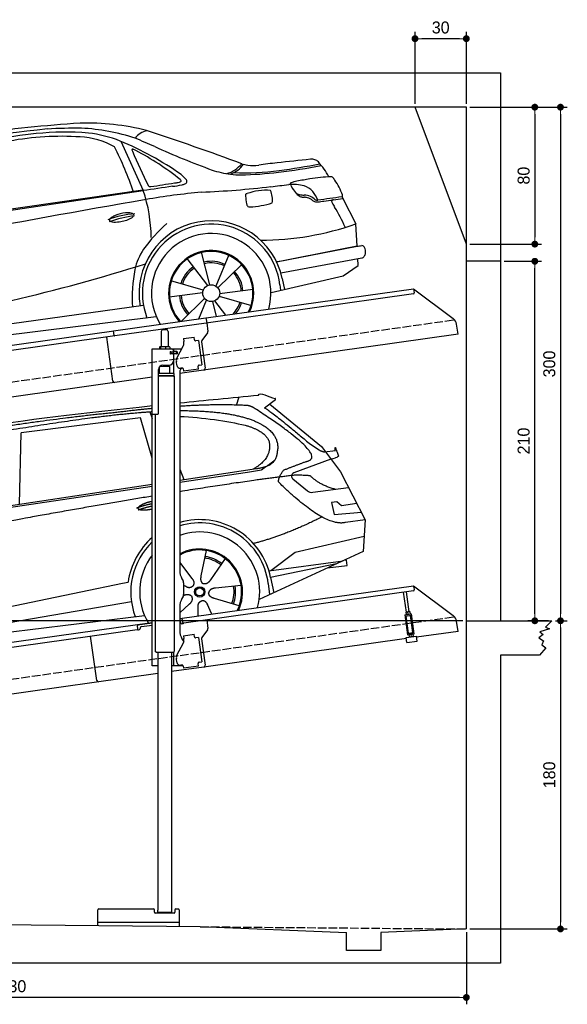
# Model space of a CAD drawing. Extents: x 13 to 6414, y 0 to 5751.
# Tile 3 of 3: x 3214 to 6414, y 0 to 5751. Entities that reach past the tile are written whole.
import ezdxf

# ---------------------------------------------------------------- set-up
doc = ezdxf.new("R2010")
doc.units = 0
doc.header["$LTSCALE"] = 10
doc.header["$MEASUREMENT"] = 0
doc.linetypes.add('GEN3', pattern=[6.25, 5, -1.25])
doc.layers.get('0').update_dxf_attribs({"linetype": 'CONTINUOUS'})
doc.layers.get('DEFPOINTS').update_dxf_attribs({"linetype": 'CONTINUOUS'})
for name, color, linetype in [('3', 6, 'GEN3'), ('CAR', 1, 'CONTINUOUS'), ('SICHTBARE_KANTEN_DIN_', 7, 'CONTINUOUS')]:
    doc.layers.add(name, color=color, linetype=linetype)
doc.layers.add('AM_0', color=7, linetype='CONTINUOUS', lineweight=30)
doc.layers.add('AM_5', color=3, linetype='CONTINUOUS', lineweight=15)
doc.dimstyles.new('KLAUS_DXF', dxfattribs={"dimscale": 20, "dimtxt": 3.5, "dimasz": 2, "dimexe": 2, "dimexo": 1, "dimgap": 1.5, "dimtad": 1, "dimlfac": 0.1, "dimdsep": 46, "dimtxsty": 'STANDARD', "dimblk": 'DOT', "dimcen": 2, "dimclrd": 256, "dimclre": 256, "dimclrt": 2, "dimadec": 0, "dimazin": 0, "dimtfac": 1, "dimtmove": 2, "dimatfit": 3, "dimfxl": 1, "dimtolj": 1, "dimarcsym": 0})

# ---------------------------------------------------------------- blocks, each defined once
blk = doc.blocks.new('_DOT')
at = {"color": 0, "linetype": 'ByBlock'}
blk.add_line((-0.5, 0), (-1, 0), dxfattribs=at)
at = {"color": 0, "linetype": 'ByBlock', "const_width": 0.5}
blk.add_lwpolyline([(-0.25, 0, 1), (0.25, 0, 1)], format="xyb", close=True, dxfattribs=at)
blk = doc.blocks.new('*D6')
at = {"layer": 'AM_5', "lineweight": -2, "transparency": 16777216}
for p, q in [((5524.1, 5260), (5524.1, 5680)), ((5784.1, 5640), (5564.1, 5640)), ((5824.1, 5260), (5824.1, 5680))]:
    blk.add_line(p, q, dxfattribs=at)
at = {"layer": 'DEFPOINTS', "color": 0, "transparency": 16777216}
for p in [(5524.1, 5640), (5524.1, 5240), (5824.1, 5240)]:
    blk.add_point(p, dxfattribs=at)
at = {"layer": 'AM_5', "lineweight": -2, "transparency": 16777216, "xscale": 40, "yscale": 40, "zscale": 40, "rotation": 180}
blk.add_blockref('_DOT', (5524.1, 5640), dxfattribs=at)
at = {"layer": 'AM_5', "lineweight": -2, "transparency": 16777216, "xscale": 40, "yscale": 40, "zscale": 40}
blk.add_blockref('_DOT', (5824.1, 5640), dxfattribs=at)
at = {"layer": 'AM_5', "color": 2, "transparency": 16777216, "insert": (5674.1, 5705), "char_height": 70, "attachment_point": 5}
blk.add_mtext('\\A1;30', dxfattribs=at)
blk = doc.blocks.new('*D8')
at = {"layer": 'AM_5', "lineweight": -2, "transparency": 16777216}
for p, q in [((5844.1, 5240), (6264.1, 5240)), ((6224.1, 5200), (6224.1, 4480)), ((5844.1, 4440), (6264.1, 4440))]:
    blk.add_line(p, q, dxfattribs=at)
at = {"layer": 'DEFPOINTS', "color": 0, "transparency": 16777216}
for p in [(5824.1, 5240), (5824.1, 4440), (6224.1, 4440)]:
    blk.add_point(p, dxfattribs=at)
at = {"layer": 'AM_5', "lineweight": -2, "transparency": 16777216, "xscale": 40, "yscale": 40, "zscale": 40}
for p, rotation in [((6224.1, 5240), 90), ((6224.1, 4440), 270)]:
    blk.add_blockref('_DOT', p, dxfattribs=dict(at, rotation=rotation))
at = {"layer": 'AM_5', "color": 2, "transparency": 16777216, "insert": (6159.1, 4840), "char_height": 70, "attachment_point": 5, "rotation": 90}
blk.add_mtext('\\A1;80', dxfattribs=at)
blk = doc.blocks.new('*D9')
at = {"layer": 'AM_5', "lineweight": -2, "transparency": 16777216}
for p, q in [((5804.1, 2240), (84.1, 2240)), ((124.1, 530), (124.1, 2200)), ((504.1, 490), (84.1, 490))]:
    blk.add_line(p, q, dxfattribs=at)
at = {"layer": 'DEFPOINTS', "color": 0, "transparency": 16777216}
for p in [(124.1, 2240), (5824.1, 2240), (524.1, 490)]:
    blk.add_point(p, dxfattribs=at)
at = {"layer": 'AM_5', "lineweight": -2, "transparency": 16777216, "xscale": 40, "yscale": 40, "zscale": 40}
for p, rotation in [((124.1, 2240), 90), ((124.1, 490), 270)]:
    blk.add_blockref('_DOT', p, dxfattribs=dict(at, rotation=rotation))
at = {"layer": 'AM_5', "color": 2, "transparency": 16777216, "insert": (59.1, 1365), "char_height": 70, "attachment_point": 5, "rotation": 90}
blk.add_mtext('\\A1;175', dxfattribs=at)
blk = doc.blocks.new('*D10')
at = {"layer": 'AM_5', "lineweight": -2, "transparency": 16777216}
for p, q in [((504.1, 3240), (84.1, 3240)), ((124.1, 2280), (124.1, 3200)), ((5804.1, 2240), (84.1, 2240))]:
    blk.add_line(p, q, dxfattribs=at)
at = {"layer": 'DEFPOINTS', "color": 0, "transparency": 16777216}
for p in [(124.1, 3240), (524.1, 3240), (5824.1, 2240)]:
    blk.add_point(p, dxfattribs=at)
at = {"layer": 'AM_5', "lineweight": -2, "transparency": 16777216, "xscale": 40, "yscale": 40, "zscale": 40}
for p, rotation in [((124.1, 3240), 90), ((124.1, 2240), 270)]:
    blk.add_blockref('_DOT', p, dxfattribs=dict(at, rotation=rotation))
at = {"layer": 'AM_5', "color": 2, "transparency": 16777216, "insert": (59.1, 2740), "char_height": 70, "attachment_point": 5, "rotation": 90}
blk.add_mtext('\\A1;100', dxfattribs=at)
blk = doc.blocks.new('*D11')
at = {"layer": 'AM_5', "lineweight": -2, "transparency": 16777216}
for p, q in [((6044.1, 4340), (6264.1, 4340)), ((6224.1, 2280), (6224.1, 4300)), ((6304.1, 2240), (6184.1, 2240))]:
    blk.add_line(p, q, dxfattribs=at)
at = {"layer": 'DEFPOINTS', "color": 0, "transparency": 16777216}
for p in [(6024.1, 4340), (6224.1, 4340), (6324.1, 2240)]:
    blk.add_point(p, dxfattribs=at)
at = {"layer": 'AM_5', "lineweight": -2, "transparency": 16777216, "xscale": 40, "yscale": 40, "zscale": 40}
for p, rotation in [((6224.1, 4340), 90), ((6224.1, 2240), 270)]:
    blk.add_blockref('_DOT', p, dxfattribs=dict(at, rotation=rotation))
at = {"layer": 'AM_5', "color": 2, "transparency": 16777216, "insert": (6159.1, 3290), "char_height": 70, "attachment_point": 5, "rotation": 90}
blk.add_mtext('\\A1;210', dxfattribs=at)
blk = doc.blocks.new('*D12')
at = {"layer": 'AM_5', "lineweight": -2, "transparency": 16777216}
for p, q in [((6344.1, 2240), (6414.1, 2240)), ((6374.1, 2200), (6374.1, 480)), ((5844.1, 440), (6414.1, 440))]:
    blk.add_line(p, q, dxfattribs=at)
at = {"layer": 'DEFPOINTS', "color": 0, "transparency": 16777216}
for p in [(6324.1, 2240), (5824.1, 440), (6374.1, 440)]:
    blk.add_point(p, dxfattribs=at)
at = {"layer": 'AM_5', "lineweight": -2, "transparency": 16777216, "xscale": 40, "yscale": 40, "zscale": 40}
for p, rotation in [((6374.1, 2240), 90), ((6374.1, 440), 270)]:
    blk.add_blockref('_DOT', p, dxfattribs=dict(at, rotation=rotation))
at = {"layer": 'AM_5', "color": 2, "transparency": 16777216, "insert": (6309.1, 1340), "char_height": 70, "attachment_point": 5, "rotation": 90}
blk.add_mtext('\\A1;180', dxfattribs=at)
blk = doc.blocks.new('*D13')
at = {"layer": 'AM_5', "lineweight": -2, "transparency": 16777216}
for p, q in [((524.1, 470), (524.1, 0)), ((5824.1, 420.9), (5824.1, 0)), ((5784.1, 40), (564.1, 40))]:
    blk.add_line(p, q, dxfattribs=at)
at = {"layer": 'DEFPOINTS', "color": 0, "transparency": 16777216}
for p in [(524.1, 490), (5824.1, 440.9), (524.1, 40)]:
    blk.add_point(p, dxfattribs=at)
at = {"layer": 'AM_5', "lineweight": -2, "transparency": 16777216, "xscale": 40, "yscale": 40, "zscale": 40, "rotation": 180}
blk.add_blockref('_DOT', (524.1, 40), dxfattribs=at)
at = {"layer": 'AM_5', "lineweight": -2, "transparency": 16777216, "xscale": 40, "yscale": 40, "zscale": 40}
blk.add_blockref('_DOT', (5824.1, 40), dxfattribs=at)
at = {"layer": 'AM_5', "color": 2, "transparency": 16777216, "insert": (3174.1, 105), "char_height": 70, "attachment_point": 5}
blk.add_mtext('\\A1;530', dxfattribs=at)
blk = doc.blocks.new('*D14')
at = {"layer": 'AM_5', "lineweight": -2, "transparency": 16777216}
for p, q in [((5844.1, 5240), (6414.1, 5240)), ((6374.1, 5200), (6374.1, 2280)), ((6344.1, 2240), (6414.1, 2240))]:
    blk.add_line(p, q, dxfattribs=at)
at = {"layer": 'DEFPOINTS', "color": 0, "transparency": 16777216}
for p in [(5824.1, 5240), (6324.1, 2240), (6374.1, 2240)]:
    blk.add_point(p, dxfattribs=at)
at = {"layer": 'AM_5', "lineweight": -2, "transparency": 16777216, "xscale": 40, "yscale": 40, "zscale": 40}
for p, rotation in [((6374.1, 5240), 90), ((6374.1, 2240), 270)]:
    blk.add_blockref('_DOT', p, dxfattribs=dict(at, rotation=rotation))
at = {"layer": 'AM_5', "color": 2, "transparency": 16777216, "insert": (6309.1, 3740), "char_height": 70, "attachment_point": 5, "rotation": 90}
blk.add_mtext('\\A1;300', dxfattribs=at)
blk = doc.blocks.new('car_150')
at = {"layer": 'CAR'}
for p, q in [((13419.2, 1691), (13440.8, 1736.1)), ((12090.6, 1271.1), (12150.5, 1682.1)), ((12852.3, 1684.4), (12150.5, 1682.1)), ((12893.2, 1443.1), (12852.3, 1684.4)), ((12911.4, 1713.8), (12921.4, 1673.7)), ((13649.1, 1693.4), (13579.8, 1653)), ((13612.7, 1672.2), (13882, 1390.9)), ((13821.3, 1410.9), (13867.6, 1371.9)), ((13882, 1390.9), (13975.4, 1230.3)), ((13044.2, 1359.1), (13061.8, 1297.5)), ((13896.3, 1358), (13960.6, 1358.2)), ((10792.4, 1227), (12873.3, 1279.9)), ((10839.1, 1237.2), (12874.8, 1292.4)), ((13035, 1284), (13434.9, 1294.1)), ((13036.5, 1296.8), (13490.1, 1309.1)), ((13434.9, 1294.1), (13517.7, 1297.1)), ((13928.7, 1310.6), (13703.2, 1256.7)), ((13928.7, 1310.6), (13956.3, 1315.1)), ((13693.4, 1223.4), (13769.9, 1143.6)), ((13975.4, 1230.3), (14085, 934.5)), ((13799.3, 1131.2), (14011, 1134.1)), ((13933.1, 1058.7), (13900.4, 1058.1)), ((13900.4, 1058.1), (13908.6, 986.7)), ((13957.3, 1033.3), (13933.1, 1058.7)), ((13908.6, 986.7), (14067.8, 981)), ((14047.8, 1034.9), (13957.3, 1033.3)), ((14085, 934.5), (13968.1, 932.9)), ((14085, 934.5), (14050.3, 752)), ((13141, 869.2), (13092, 726)), ((12978, 818.6), (13036.1, 720.2)), ((13244.2, 809.3), (13143.9, 695.8)), ((13654.4, 796.4), (14067.1, 840.8)), ((14050.3, 752), (13413, 548)), ((13500.7, 706.9), (13654.4, 796.4)), ((10765.8, 586.7), (12632.4, 738.6)), ((12632.4, 738.6), (12664.9, 741.2)), ((13489.8, 706.7), (13927.7, 712.7)), ((13886, 699.4), (13494.9, 667.6)), ((13947.4, 714.7), (13934, 714.7)), ((13947.5, 682.1), (13947.4, 714.7)), ((12984.9, 685.1), (12991.3, 680.2)), ((13318, 642.1), (13166.6, 644.4)), ((13477, 633.5), (13477, 568.5)), ((13494.9, 667.6), (13502.3, 576.6)), ((13831.6, 682), (13947.5, 682.1)), ((10786.5, 535.1), (12670.6, 626.7)), ((12976.6, 624.6), (12979.5, 625.3)), ((13292.9, 525.4), (13154, 585.7)), ((10688.1, 535.1), (12736.4, 536.2)), ((12942.4, 527.2), (13003.7, 570.3)), ((13047.9, 495.3), (13052.4, 542.1)), ((13127.9, 496.8), (13108.7, 559.2))]:
    blk.add_line(p, q, dxfattribs=at)
for radius in [30.1, 23.6]:
    blk.add_circle((13073.2, 633.8), radius, dxfattribs=at)
for centre, radius, start, end in [((13707.9, 1237.3), 20, 103.43575, 223.74729), ((13798.8, 1171.2), 40, 223.74729, 270.78612), ((13073.6, 633.3), 403.4, 0.03154, 99.93504), ((13073.6, 633.3), 422.7, 4.65041, 99.14185), ((13073.6, 633.3), 422.7, 124.02917, 165.21264), ((13073.6, 633.3), 403.4, 126.45638, 193.93116), ((13073.2, 633.8), 200.6, 117.11518, 118.6429), ((13073.2, 633.8), 200.6, 45.11518, 74.54628), ((13073.2, 633.8), 209.6, 45.262, 74.39945), ((13073.2, 633.8), 200.6, 333.11518, 2.54628), ((13073.2, 633.8), 209.6, 333.262, 2.39945)]:
    blk.add_arc(centre, radius, start, end, dxfattribs=at)
at = {"layer": 'CAR', "color": 1}
for radius, start, end in [(350.6, 337.84429, 102.49533), (350.6, 135.18165, 204.20791), (245, 326.74186, 111.51189), (250.6, 327.61503, 110.81559)]:
    blk.add_arc((13073.2, 633.8), radius, start, end, dxfattribs=at)
at = {"layer": 'CAR'}
for points, degree in [([(11210.2, 1685.6), (11542.9, 1749.4), (12105.1, 1762), (12930.5, 1747.4)], 3), ([(12704.3, 1733.1), (12355.7, 1743.2), (11740.1, 1722.1)], 2), ([(12928.4, 1730.7), (12821.6, 1733.6), (12704.3, 1733.1)], 2), ([(13091.3, 1744.3), (13237.9, 1741.3), (13392.2, 1737.5), (13554.4, 1733)], 3), ([(13554.4, 1733), (13562.4, 1752.7), (13610.5, 1716.8), (13648.2, 1701.9)], 3), ([(13085.7, 1699.1), (13316, 1672.5), (13510.3, 1621.4), (13649.5, 1535.3), (13627.4, 1407.4)], 4), ([(13480.9, 1680.7), (13311.8, 1711.2), (13088.8, 1724)], 2), ([(13531.1, 1651.2), (13504.7, 1676.4), (13480.9, 1680.7)], 2), ([(13649.1, 1693.4), (13650.8, 1695), (13646.2, 1697.1), (13650.7, 1700.9), (13648.2, 1701.9)], 4), ([(13081.7, 1665.8), (13216.8, 1643.4), (13354, 1605.1), (13455.3, 1568)], 3), ([(13782.7, 1314.6), (13923.3, 1322), (13531.1, 1651.2)], 2), ([(13579.8, 1653), (13583.8, 1663.8), (13821.3, 1410.9)], 2), ([(13455.3, 1568), (13571.8, 1520.1), (13582.6, 1454.2)], 2), ([(13582.6, 1454.2), (13589.9, 1359.8), (13473.4, 1308.7)], 2), ([(13490.1, 1309.1), (13540.2, 1310.5), (13607.7, 1314), (13619.9, 1364.1), (13627.4, 1407.4)], 4), ([(13517.7, 1297.1), (13547.8, 1313.8), (13602.8, 1344.7)], 2), ([(13867.6, 1371.9), (13876, 1364.8), (13894, 1355.1), (13898.5, 1357.6), (13900.4, 1359.2)], 4), ([(13973.8, 1323.1), (13974.1, 1319.4), (13966.4, 1316.7), (13956.3, 1315.1)], 3), ([(13960.6, 1358.2), (13957.9, 1406.1), (13973.8, 1323.1)], 2), ([(13609.5, 1213.7), (13606.8, 1237.9), (13646, 1280.8)], 2), ([(13646, 1280.8), (13782.7, 1314.6)], 1), ([(12866.3, 1222.8), (11949.2, 1183.9), (10404.4, 1071.4)], 2), ([(13710.6, 1243.2), (13442.1, 1244.8), (13028.3, 1229.3)], 2), ([(13968.1, 932.9), (13845.3, 918), (13609.5, 1213.7)], 2), ([(13798.7, 1227.2), (13797.4, 1230.2), (13710.6, 1243.2)], 2), ([(13931.8, 1133), (13845.5, 1166.6), (13798.7, 1227.2)], 2), ([(12766.3, 1166), (12812.1, 1177.1), (12861, 1179.8)], 2), ([(12773.7, 1153.3), (12815.9, 1162.4), (12859.4, 1166.5)], 2), ([(12775.3, 1160.9), (12774.4, 1168.7), (12785.6, 1178.2), (12809.4, 1187.4), (12837.3, 1192.4), (12862.6, 1193)], 5), ([(12857.1, 1147.9), (12833.5, 1145.1), (12808.5, 1145), (12787.3, 1147.9), (12776.2, 1153.7), (12775.3, 1160.9)], 5), ([(13835.3, 982), (13612, 900.6), (13419.6, 876.1)], 2), ([(13036.1, 720.2), (13054.6, 694.2), (13038.2, 672.9)], 2), ([(13092, 726), (13087.7, 713.3), (13084, 699.2), (13088.6, 685.5), (13099.5, 679.2)], 4), ([(13143.9, 695.8), (13135.1, 685.8), (13124.6, 675.6), (13110.4, 672.8), (13099.5, 679.2)], 4), ([(12991.3, 680.2), (13015.2, 659), (13038.2, 672.9)], 2), ([(13166.6, 644.4), (13134.8, 647.5), (13124.4, 622.8)], 2), ([(12979.5, 625.3), (13010, 634.8), (13025.2, 612.6)], 2), ([(13003.7, 570.3), (13031.3, 586.5), (13025.2, 612.6)], 2), ([(13052.4, 542.1), (13052.7, 574.1), (13078.5, 581.6)], 2), ([(13112.1, 548.2), (13105.2, 579.4), (13078.5, 581.6)], 2), ([(13154, 585.7), (13123.7, 595.9), (13124.4, 622.8)], 2)]:
    blk.add_open_spline(points, degree=degree, dxfattribs=at)
blk.add_open_spline([(11380.1, 1676.4), (11407, 1677.9), (11545.9, 1684.7), (12131.3, 1711.8), (12584.9, 1726.7), (12852.7, 1717.4), (12926.2, 1712.9)], degree=4, knots=[0.0821318, 0.0821318, 0.0821318, 0.0821318, 0.0821318, 0.258851, 0.508851, 0.6086078, 0.6086078, 0.6086078, 0.6086078, 0.6086078], dxfattribs=at)
blk = doc.blocks.new('car_150_')
at = {"layer": 'CAR'}
for p, q in [((7505.7, 5192.1), (7639.4, 4905.3)), ((5703.5, 4603.8), (7639.4, 4905.3)), ((5748.6, 4619.9), (7636.9, 4910.7)), ((8801.1, 4877.5), (8805, 4869.2)), ((8805, 4869.2), (8883.2, 4720.4)), ((8891.2, 4589.9), (8883.2, 4720.4)), ((8033.2, 4358.3), (7982.9, 4548.5)), ((8422.1, 4494.8), (8891.2, 4589.9)), ((7897.5, 4510.1), (8019.3, 4353.9)), ((8143.1, 4534), (8068.7, 4350.5)), ((8446.2, 4431.7), (8919.1, 4522.3)), ((8898.1, 4478.2), (8895.6, 4518.3)), ((8079.5, 4340.6), (8219, 4479.2)), ((8810.7, 4417.6), (8898.1, 4478.2)), ((7994.7, 4327.2), (7804.9, 4378.7)), ((8391.6, 4316.2), (8810.7, 4417.6)), ((8455.6, 4397.8), (8469.1, 4334.6)), ((8286.5, 4333.3), (8090.4, 4305.9)), ((8442.3, 4361.7), (8446.4, 4329.7)), ((7795.4, 4285.5), (7991.5, 4312.9)), ((8002.4, 4278.2), (7867.9, 4144.6)), ((7969.2, 4159.6), (8013.2, 4268.3)), ((8048.7, 4260.5), (8071.6, 4173.8)), ((8127.2, 4182.1), (8062.7, 4264.8)), ((8087.2, 4291.6), (8277, 4240.1)), ((7646, 4233.7), (5761.2, 3956.2)), ((5689.3, 3904.2), (7721.3, 4169.7))]:
    blk.add_line(p, q, dxfattribs=at)
blk.add_circle((8041, 4309.4), 49.6, dxfattribs=at)
for centre, radius, start, end in [((7789.8, -2196.4), 7510.5, 93.98671, 103.34369), ((7320.3, 3891.4), 1405.5, 76.17844, 92.15063), ((7832, -2016.5), 7316.4, 95.93048, 103.51969), ((7193.8, 3583.2), 1660, 85.78297, 96.32398), ((7342.3, 283.8), 4984, 90.77138, 93.06206), ((7218.4, 4054.2), 1214.5, 72.17815, 87.3181), ((7238.2, 4504.1), 738.7, 69.00219, 83.96567), ((7673.4, 5156.4), 99.3, 99.19504, 147.03028), ((2239.8, -11611.5), 17716, 70.29457, 72.19788), ((8420.8, -5897.3), 11219.4, 97.21892, 101.14982), ((7172.2, 3570.1), 1648.6, 86.67501, 101.08118), ((7253.4, 4773.3), 442.9, 60.78391, 88.12743), ((6776.4, 3419.2), 1917.5, 55.58195, 67.73501), ((6302.4, 1980.3), 3477.4, 66.22836, 68.2655), ((5654.6, 4227.9), 2040.2, 19.12589, 27.17847), ((7573.7, 5143.5), 2.8, 132.9329, 192.1945), ((7603.1, 5148.6), 32.6, 190.00526, 205.56107), ((7573.8, 5142.6), 3.5, 89.3597, 123.58746), ((7574, 5132.2), 13.9, 71.80782, 91.80273), ((18715.8, 10298.2), 12280.4, 204.86475, 205.90049), ((7550.6, 5053.4), 96.1, 62.94583, 73.22307), ((6835.5, 3668.4), 1654.8, 51.96865, 62.70931), ((9836.9, 10024.3), 5308.9, 246.31327, 250.21782), ((8073.4, 5179.5), 179.5, 287.32039, 321.2055), ((8092.1, 5159.5), 163.4, 290.64844, 324.04246), ((8269.7, 5226.4), 169, 250.54229, 262.91335), ((8754.4, 1968.2), 3123, 96.15061, 98.1282), ((15411.5, -54436), 59918.6, 96.513217, 96.700977), ((7771.7, 9618.8), 4637.5, 278.19262, 281.17328), ((8622.4, 5021.6), 74.7, 75.24549, 95.83853), ((8621.1, 5041.3), 56.3, 44.03563, 68.80634), ((8291.9, 4747.7), 497.3, 29.73412, 41.99385), ((8227.1, 5624.4), 624.4, 252.5743, 262.7566), ((8211.5, 5571.1), 569.6, 263.64117, 269.78516), ((8216.3, 6556.7), 1543.2, 268.16975, 278.05444), ((8131.9, 7399.6), 2399.4, 271.84912, 277.11989), ((8275.9, 5317.9), 260.7, 264.03962, 278.14161), ((8003.3, 8298.9), 3307.7, 277.39972, 281.76539), ((5253.8, 20384.7), 15645.2, 278.93256, 279.44629), ((6799.9, 12627.3), 7743.3, 277.58162, 277.74371), ((7839.9, 4988.9), 34.4, 275.64267, 301.9762), ((7843.1, 4959.6), 17.1, 13.73348, 45.81519), ((7855.7, 4963), 4.13, 306.29113, 8.9662), ((7751.6, 4862.3), 176.2, 37.73111, 51.9308), ((7844.8, 5030.3), 91.7, 283.2326, 294.49462), ((7867.7, 4978), 34.6, 295.81865, 312.34817), ((7873.1, 4957.7), 21.8, 11.41094, 34.84483), ((7883.6, 4960.4), 10.9, 312.96561, 8.41721), ((5166, 31846), 27103.6, 276.81951, 277.04262), ((8513, 4618.1), 329.7, 78.34276, 94.16716), ((8505.8, 4952.7), 6.34, 149.13929, 185.87112), ((8541.5, 4955.8), 42.2, 185.0113, 208.50279), ((8505.4, 4951.7), 6.62, 107.59428, 139.81738), ((8546.1, 4858), 108.7, 106.88755, 113.13134), ((8540.9, 4856.5), 108.9, 100.15865, 104.03374), ((11061.2, -7069.2), 12297.9, 101.84496, 101.91723), ((8925.7, 3156.4), 1851.7, 99.7394, 102.11967), ((8828.7, 3615.7), 1382.7, 93.86698, 99.0005), ((8734.2, 4980), 15.3, 49.59263, 85.41897), ((8684.6, 4925.7), 88.9, 34.00149, 47.93174), ((8461.3, 4764.8), 364.1, 19.93856, 35.33759), ((20719.1, -78798.1), 84719.1, 98.765011, 98.881355), ((6813, 4618.1), 874.9, 0.84859, 19.16478), ((8394.7, 802.6), 4117.3, 95.78877, 100.33931), ((7677.6, 4938.7), 9.95, 208.75825, 275.91078), ((7674.8, 4988.8), 60.1, 273.66772, 277.986), ((7759.4, 5410.5), 481.4, 275.96184, 282.76323), ((7698.1, 10481.6), 5589.7, 272.88458, 277.051), ((8255.7, 4865), 28.9, 109.93433, 128.01955), ((8359.9, 4593.8), 319.5, 85.91925, 110.90991), ((8267.3, 4858.1), 127.4, 351.33431, 25.21738), ((8678.8, 5036.3), 201.3, 210.00871, 222.33141), ((8600.7, 4955.5), 89.5, 217.71701, 236.20157), ((8561.3, 4933.7), 45.5, 226.41292, 257.08429), ((8584.8, 5047.2), 161.4, 257.94065, 268.34864), ((8531, 4810.3), 139.4, 44.78604, 69.57339), ((8488.9, 4792.3), 182.8, 20.78237, 39.50482), ((8795.4, 4884.3), 9.36, 335.9768, 29.49483), ((23478.9, -82093.6), 88374.8, 100.314221, 101.844925), ((8263.6, 4880.1), 26.9, 163.39689, 185.10621), ((12301.7, 5445), 4104.2, 187.94455, 188.57807), ((8277, 4839.5), 34.3, 191.29747, 220.1191), ((8232, 5344), 530.1, 273.34264, 287.71279), ((8571.1, 4911.8), 36.7, 236.67028, 266.974), ((8577.8, 5006.5), 131.6, 266.22439, 271.42159), ((8579.3, 4780.5), 105.4, 69.59125, 89.50153), ((8542.5, 4658.8), 219.5, 75.09588, 79.86028), ((8571.5, 4777), 97.9, 53.72205, 73.75569), ((8564.2, 4768.5), 122.3, 48.50458, 64.93397), ((8666.8, 4915.8), 70.6, 238.10619, 252.56247), ((8657.6, 4878.3), 22, 235.76832, 253.44177), ((8655.7, 4882.5), 35.5, 253.11981, 277.02073), ((8655.6, 4878.1), 21.3, 258.4709, 281.33642), ((9482.4, -361.5), 5283, 97.4092, 98.95774), ((8493.1, 6094.7), 1258.6, 277.62187, 279.26598), ((8368.8, 7367.8), 2536.4, 277.40649, 279.90249), ((8746.2, 4852.9), 5.67, 128.87775, 189.33181), ((8771.3, 4857), 31.1, 189.04852, 209.49997), ((8753.9, 4839.5), 21.1, 96.60629, 122.33459), ((8984.9, 4969.8), 272.6, 208.03454, 213.87488), ((8797.1, 4884), 7.65, 301.21725, 332.77584), ((7555.9, 4573.2), 202, 95.73972, 113.04178), ((7548.3, 4673.1), 101.9, 77.91788, 97.11778), ((8262.1, 4839.2), 24.5, 242.50381, 271.87631), ((7998.7, 4336.2), 899.6, 23.96227, 32.36929), ((7654.6, 4132.1), 641.1, 95.67386, 110.22999), ((7691, 4018.1), 746.7, 97.76018, 109.48707), ((7449.3, 4731.7), 6.98, 148.44328, 236.35833), ((7459.1, 4727.6), 17.5, 143.25196, 153.63645), ((7488.1, 4701.6), 56.5, 117.57391, 139.74308), ((7461.5, 4749), 28.1, 235.13977, 263.09738), ((7474.6, 4868.2), 148.1, 263.59647, 279.80779), ((7532.4, 4628.5), 141.9, 113.05105, 119.75669), ((7461.4, 4982.9), 263.4, 278.38251, 286.3185), ((7490.8, 4889.5), 165.5, 285.6686, 297.87897), ((7554.2, 4774.9), 34.7, 293.77075, 328.944), ((7566.7, 4750.8), 22, 41.5106, 82.39258), ((7576.9, 4760.7), 7.87, 332.24107, 37.10443), ((8042.2, 4309.4), 422.7, 12.06499, 190.70699), ((8307.4, 6330.9), 1710.3, 270.66012, 289.67256), ((8042.2, 4309.4), 403.4, 7.44612, 201.52919), ((8426.5, 4005.8), 960.8, 132.47181, 144.56067), ((8041, 4309.4), 348.9, 345.04241, 211.67771), ((7928.1, 4374.5), 341.2, 146.47776, 168.38002), ((8041, 4309.4), 249, 334.62746, 221.99497), ((8041, 4309.4), 244.1, 333.85173, 222.76256), ((8643.7, 6395.1), 1822.1, 277.80737, 278.69539), ((8919.9, 4577.2), 16.7, 19.16043, 92.63227), ((8889.3, 4560.3), 52.7, 327.19031, 350.7417), ((8872.3, 4555.3), 69.1, 357.10589, 23.42675), ((8041, 4309.4), 186.2, 64.77616, 103.26666), ((8041, 4309.4), 176.5, 64.60185, 103.18158), ((8914.7, 4545), 23.1, 280.94584, 324.92732), ((4718.4, 13397.3), 9389.8, 283.27023, 288.22372), ((8482, 4281.4), 902.7, 169.67604, 183.63833), ((8041, 4309.4), 186.2, 124.77616, 163.26666), ((8041, 4309.4), 176.5, 124.60185, 163.18158), ((8041, 4309.4), 176.5, 4.60185, 43.18158), ((8041, 4309.4), 186.2, 4.77616, 43.26666), ((8041, 4309.4), 186.2, 184.77616, 223.26666), ((8041, 4309.4), 176.5, 184.60185, 223.18158), ((8041, 4309.4), 176.5, 316.68962, 343.18158), ((8041, 4309.4), 186.2, 320.33711, 343.26666)]:
    blk.add_arc(centre, radius, start, end, dxfattribs=at)
blk.add_open_spline([(8891.2, 4589.9), (8734.4, 4558.1), (8577.5, 4526.3), (8420.6, 4494.5)], degree=3, dxfattribs=at)

msp = doc.modelspace()

# ---------------------------------------------------------------- linework, layer by layer
for p, q in [((324.09, 5440), (6024.074, 5440)), ((6024.074, 5440), (6024.074, 2240)), ((5824.081, 5240), (524.081, 5240)), ((5824.081, 4440), (5524.081, 5240)), ((5824.081, 440), (5824.081, 5240)), ((6024.074, 4340), (5824.081, 4340)), ((4302.616, 4009.409), (5515.695, 4179.896)), ((5514.919, 4149.492), (4303.821, 3979.283)), ((5515.695, 4179.896), (5519.174, 4155.139)), ((5515.695, 4179.896), (5747.632, 4005.119)), ((3762.781, 3934.55), (4302.477, 4010.399)), ((4303.821, 3979.283), (3770.066, 3904.269)), ((4302.477, 4010.399), (4306.792, 3979.701)), ((4306.792, 3979.701), (4313.87, 3929.338)), ((5775.306, 3913.433), (5767.054, 3972.146)), ((1284.081, 3585.181), (3762.92, 3933.559)), ((3766.678, 3906.822), (3762.781, 3934.55)), ((4040.805, 3930.64), (4040.805, 3840.64)), ((4050.805, 3940.64), (4070.805, 3940.64)), ((4080.805, 3930.64), (4080.805, 3840.64)), ((5775.306, 3913.433), (4148.805, 3684.844)), ((4311.953, 3921.928), (4278.64, 3877.719)), ((3770.066, 3904.269), (1284.081, 3554.886)), ((3758.719, 3640.119), (3722.534, 3897.589)), ((4170.748, 3887.873), (4233.134, 3896.641)), ((4170.748, 3887.873), (4172.974, 3872.029)), ((4173.564, 3867.83), (4172.974, 3872.029)), ((4235.361, 3880.797), (4233.134, 3896.641)), ((4235.361, 3880.797), (4235.5, 3879.807)), ((4241.148, 3875.551), (4242.138, 3875.69)), ((4257.982, 3877.917), (4242.138, 3875.69)), ((4257.982, 3877.917), (4278.023, 3735.319)), ((4276.723, 3870.309), (4298.415, 3715.968)), ((3988.805, 3827.64), (4160.19, 3827.64)), ((3988.805, 3447.64), (3988.805, 3827.64)), ((4030.888, 3838.184), (4030.888, 3827.64)), ((4051.586, 3840.64), (4033.613, 3840.64)), ((4036.628, 3838.184), (4036.628, 3827.64)), ((4078.633, 3840.64), (4051.586, 3840.64)), ((4066.545, 3838.184), (4066.545, 3827.64)), ((4088.305, 3840.64), (4078.633, 3840.64)), ((4090.722, 3838.184), (4090.722, 3827.64)), ((4097.451, 3811.64), (4093.805, 3811.64)), ((4131.805, 3799.64), (4093.939, 3799.64)), ((4094.805, 3801.785), (4094.805, 3808.994)), ((4097.451, 3811.64), (4109.805, 3811.64)), ((4109.805, 3799.14), (4097.451, 3799.14)), ((4097.805, 3811.64), (4097.805, 3799.64)), ((4111.805, 3811.64), (4109.805, 3811.64)), ((4111.805, 3811.64), (4112.805, 3811.64)), ((4112.805, 3817.64), (4112.805, 3814.64)), ((4113.529, 3811.64), (4112.805, 3811.64)), ((4112.805, 3799.64), (4112.805, 3811.64)), ((4112.805, 3796.14), (4112.805, 3757.64)), ((4131.081, 3811.64), (4113.529, 3811.64)), ((4113.805, 3812.14), (4113.805, 3827.64)), ((4132.805, 3812.14), (4113.805, 3812.14)), ((4113.805, 3684.659), (4113.805, 3799.14)), ((4132.805, 3799.14), (4113.805, 3799.14)), ((4131.081, 3811.64), (4131.805, 3811.64)), ((4131.805, 3799.64), (4131.805, 3811.64)), ((4132.62, 3773.529), (4170.09, 3847.069)), ((4133.805, 3811.14), (4133.805, 3800.14)), ((4131.929, 3732.963), (4129.146, 3752.769)), ((4024.805, 3450.64), (4024.805, 3707.64)), ((4115.805, 3684.643), (4024.805, 3684.643)), ((4090.803, 3724.641), (4030.803, 3723.885)), ((4030.805, 3684.688), (4030.803, 3723.885)), ((4042.813, 3724.037), (4042.805, 3731.64)), ((4049.805, 3732.64), (4087.805, 3732.64)), ((4078.807, 3724.49), (4078.805, 3732.64)), ((4090.803, 3684.643), (4090.803, 3724.641)), ((4115.806, 3671.375), (4115.805, 3684.643)), ((4148.805, 3692.64), (4148.805, 2534.272)), ((4162.44, 3717.055), (4154.518, 3715.941)), ((4168.087, 3712.799), (4170.175, 3697.945)), ((4259.299, 3710.471), (4170.175, 3697.945)), ((4256.933, 3727.305), (4257.072, 3726.315)), ((4259.299, 3710.471), (4257.072, 3726.315)), ((4262.179, 3733.092), (4261.189, 3732.953)), ((4262.179, 3733.092), (4278.023, 3735.319)), ((3988.805, 3662.357), (1284.081, 3282.233)), ((4115.806, 3671.375), (4024.805, 3671.375)), ((4112.806, 3669.643), (4024.805, 3669.643)), ((4115.806, 3667.911), (4024.805, 3667.911)), ((4112.806, 3669.643), (4115.806, 3671.375)), ((4112.806, 3669.643), (4115.806, 3667.911)), ((4113.805, 3669.066), (4113.805, 3670.22)), ((4115.803, 3667.911), (4115.893, 2072.644)), ((3988.805, 1977.64), (3988.805, 3447.64)), ((3988.805, 3447.64), (4021.805, 3447.64)), ((4005.816, 3447.64), (4005.893, 2072.638)), ((4162.203, 2484.272), (4168.456, 2473.441)), ((4148.805, 2252.792), (5515.695, 2444.896)), ((4171.805, 2460.941), (4171.805, 2394.338)), ((5516.808, 2436.974), (5515.695, 2444.896)), ((5515.695, 2444.896), (5747.632, 2270.119)), ((5516.808, 2436.974), (5519.174, 2420.139)), ((4168.456, 2381.838), (4162.203, 2371.008)), ((5514.919, 2414.492), (4173.105, 2225.912)), ((5473.725, 2290.856), (5457.483, 2406.42)), ((5489.569, 2293.082), (5473.327, 2408.647)), ((4148.805, 2321.008), (4148.805, 2184.697)), ((4164.536, 2250.963), (4148.805, 2248.753)), ((4167.458, 2230.168), (4163.979, 2254.925)), ((4306.792, 2244.701), (4313.87, 2194.338)), ((5463.901, 2274.53), (5503.512, 2280.096)), ((5463.901, 2274.53), (5480.184, 2158.668)), ((5465.015, 2266.607), (5504.625, 2272.174)), ((5470.506, 2290.403), (5469.824, 2289.87)), ((5469.824, 2289.87), (5471.763, 2276.072)), ((5492.787, 2293.535), (5470.506, 2290.403)), ((5485.418, 2168.492), (5471.501, 2267.519)), ((5472.566, 2275.747), (5471.763, 2276.072)), ((5483.497, 2278.803), (5481.856, 2290.479)), ((5492.787, 2293.535), (5493.59, 2293.21)), ((5493.59, 2293.21), (5495.53, 2279.412)), ((5494.847, 2278.879), (5495.53, 2279.412)), ((5512.056, 2172.236), (5498.139, 2271.263)), ((5519.795, 2164.235), (5503.512, 2280.096)), ((1284.081, 1850.181), (3901.558, 2218.044)), ((3900.782, 2187.64), (1284.081, 1819.886)), ((3901.558, 2218.044), (3988.805, 2230.305)), ((3901.558, 2218.044), (3902.671, 2210.121)), ((3988.805, 2226.266), (3902.115, 2214.083)), ((3905.037, 2193.287), (3902.671, 2210.121)), ((3908.348, 2187.693), (3913.299, 2188.389)), ((3917.555, 2194.036), (3917.416, 2195.027)), ((3925.927, 2206.321), (3988.805, 2215.158)), ((4155.08, 2228.428), (4155.219, 2227.438)), ((4160.866, 2223.182), (4165.818, 2223.878)), ((4311.953, 2186.928), (4278.64, 2142.719)), ((5775.306, 2178.433), (5767.054, 2237.146)), ((5824.081, 2240), (6324.081, 2240)), ((6310.65, 2192.163), (6254.243, 2175.752)), ((6324.081, 2240), (6286.374, 2202.153)), ((6286.374, 2202.153), (6310.65, 2192.163)), ((3664.643, 1891.897), (3628.458, 2149.367)), ((3664.643, 1891.897), (3628.458, 2149.367)), ((4162.203, 2134.697), (4172.244, 2117.305)), ((4170.748, 2152.873), (4233.134, 2161.641)), ((4170.748, 2152.873), (4172.974, 2137.029)), ((4173.564, 2132.83), (4172.974, 2137.029)), ((4235.361, 2145.797), (4233.134, 2161.641)), ((4235.361, 2145.797), (4235.5, 2144.807)), ((4241.148, 2140.551), (4242.138, 2140.69)), ((4257.982, 2142.917), (4242.138, 2140.69)), ((4257.982, 2142.917), (4278.023, 2000.319)), ((4276.723, 2135.309), (4298.415, 1980.968)), ((5473.274, 2135.986), (4289.904, 1969.674)), ((5472.342, 2142.62), (5531.758, 2150.971)), ((5476.517, 2112.912), (5472.342, 2142.62)), ((5479.071, 2166.59), (5518.682, 2172.157)), ((5480.184, 2158.668), (5519.795, 2164.235)), ((5485.418, 2168.492), (5512.056, 2172.236)), ((5488.849, 2159.886), (5488.167, 2159.353)), ((5488.167, 2159.353), (5490.106, 2145.554)), ((5490.909, 2145.23), (5490.106, 2145.554)), ((5490.954, 2168.26), (5490.815, 2169.251)), ((5500.199, 2159.961), (5501.84, 2148.286)), ((5506.799, 2170.487), (5506.659, 2171.477)), ((5511.13, 2163.017), (5511.933, 2162.693)), ((5511.933, 2162.693), (5513.873, 2148.895)), ((5513.19, 2148.361), (5513.873, 2148.895)), ((5535.933, 2121.263), (5531.758, 2150.971)), ((5775.306, 2178.433), (5532.69, 2144.336)), ((6273.522, 2160.767), (6248.531, 2140.074)), ((6248.531, 2140.074), (6274.95, 2122.949)), ((6254.243, 2175.752), (6273.522, 2160.767)), ((4005.893, 2072.638), (4005.893, 2061.638)), ((4115.893, 2072.644), (4115.893, 2061.644)), ((4132.62, 2038.529), (4170.09, 2112.069)), ((5476.517, 2112.912), (5535.933, 2121.263)), ((6287.802, 2082.991), (6251.387, 2040)), ((6274.95, 2122.949), (6264.954, 2099.402)), ((6264.954, 2099.402), (6287.802, 2082.991)), ((4012.894, 2054.638), (4005.893, 2061.637)), ((4108.894, 2054.643), (4012.894, 2054.638)), ((4020.894, 2054.638), (4020.978, 549.639)), ((4100.894, 2054.643), (4100.976, 538.644)), ((4108.894, 2054.643), (4115.893, 2061.644)), ((4113.805, 1977.64), (4113.805, 2059.555)), ((4131.929, 1997.963), (4129.146, 2017.769)), ((6024.074, 2040), (6024.074, 240)), ((6251.387, 2040), (6024.074, 2040)), ((4020.898, 1977.64), (3988.805, 1977.64)), ((4168.11, 1977.64), (4100.898, 1977.64)), ((4289.904, 1969.674), (4100.9, 1943.111)), ((4162.44, 1982.055), (4154.518, 1980.941)), ((4168.087, 1977.799), (4170.175, 1962.945)), ((4259.299, 1975.471), (4170.175, 1962.945)), ((4256.933, 1992.305), (4257.072, 1991.315)), ((4259.299, 1975.471), (4257.072, 1991.315)), ((4262.179, 1998.092), (4261.189, 1997.953)), ((4262.179, 1998.092), (4278.023, 2000.319)), ((4020.901, 1931.868), (1284.081, 1547.233)), ((3670.975, 459.741), (3670.975, 552.642)), ((3675.975, 557.642), (3995.975, 557.642)), ((4000.975, 537.642), (4000.975, 552.642)), ((4115.975, 532.642), (4005.975, 532.642)), ((4020.976, 538.639), (4020.976, 549.639)), ((4021.976, 537.639), (4020.976, 538.639)), ((4021.976, 537.639), (4099.976, 537.644)), ((4034.976, 537.64), (4034.976, 532.642)), ((4086.976, 537.643), (4086.976, 532.642)), ((4099.976, 537.644), (4100.976, 538.644)), ((4120.975, 552.642), (4120.975, 537.642)), ((4125.975, 557.642), (4140.975, 557.642)), ((4145.975, 552.642), (4145.975, 455.174)), ((524.081, 490), (4269.081, 453.99)), ((4145.975, 477.642), (3670.975, 477.642)), ((4269.081, 453.99), (5124.081, 419.912)), ((5124.081, 315), (5124.081, 419.912)), ((5824.081, 440), (5323.626, 419.912)), ((5323.626, 419.912), (5324.081, 315)), ((5324.081, 315), (5124.081, 315)), ((6024.074, 240), (324.09, 240))]:
    msp.add_line(p, q)
for points in [[(4168.084, 3712.803, 0), (4168.084, 3712.803, 0), (4168.084, 3712.813, 0), (4168.084, 3712.823, 0), (4168.084, 3712.833, 0), (4168.084, 3712.833, 0), (4168.084, 3712.843, 0), (4168.084, 3712.853, 0), (4168.074, 3712.863, 0), (4168.074, 3712.863, 0), (4168.074, 3712.873, 0), (4168.074, 3712.883, 0), (4168.074, 3712.893, 0), (4168.074, 3712.903, 0), (4168.074, 3712.903, 0), (4168.074, 3712.913, 0), (4168.064, 3712.923, 0), (4168.064, 3712.933, 0), (4168.064, 3712.933, 0), (4168.064, 3712.943, 0), (4168.064, 3712.953, 0), (4168.064, 3712.963, 0), (4168.064, 3712.963, 0), (4168.064, 3712.973, 0), (4168.054, 3712.983, 0), (4168.054, 3712.993, 0), (4168.054, 3713.003, 0), (4168.054, 3713.003, 0), (4168.054, 3713.013, 0), (4168.054, 3713.023, 0), (4168.054, 3713.033, 0), (4168.044, 3713.033, 0), (4168.044, 3713.043, 0), (4168.044, 3713.053, 0), (4168.044, 3713.063, 0), (4168.044, 3713.063, 0), (4168.044, 3713.073, 0), (4168.034, 3713.083, 0), (4168.034, 3713.093, 0), (4168.034, 3713.103, 0), (4168.034, 3713.103, 0), (4168.034, 3713.113, 0), (4168.034, 3713.123, 0), (4168.034, 3713.133, 0), (4168.024, 3713.133, 0), (4168.024, 3713.143, 0), (4168.024, 3713.153, 0), (4168.024, 3713.163, 0), (4168.024, 3713.163, 0), (4168.024, 3713.173, 0), (4168.014, 3713.183, 0), (4168.014, 3713.193, 0), (4168.014, 3713.203, 0), (4168.014, 3713.203, 0), (4168.014, 3713.213, 0), (4168.014, 3713.223, 0), (4168.004, 3713.233, 0), (4168.004, 3713.233, 0), (4168.004, 3713.243, 0), (4168.004, 3713.253, 0), (4168.004, 3713.263, 0), (4167.994, 3713.273, 0), (4167.994, 3713.273, 0), (4167.994, 3713.283, 0), (4167.994, 3713.293, 0), (4167.994, 3713.303, 0), (4167.984, 3713.303, 0), (4167.984, 3713.313, 0), (4167.984, 3713.323, 0), (4167.984, 3713.333, 0), (4167.984, 3713.333, 0), (4167.984, 3713.343, 0), (4167.974, 3713.353, 0), (4167.974, 3713.363, 0), (4167.974, 3713.373, 0), (4167.974, 3713.373, 0), (4167.974, 3713.383, 0), (4167.964, 3713.393, 0), (4167.964, 3713.403, 0), (4167.964, 3713.403, 0), (4167.964, 3713.413, 0), (4167.954, 3713.423, 0), (4167.954, 3713.433, 0), (4167.954, 3713.433, 0), (4167.954, 3713.443, 0), (4167.954, 3713.453, 0), (4167.944, 3713.463, 0), (4167.944, 3713.473, 0), (4167.944, 3713.473, 0), (4167.944, 3713.483, 0), (4167.944, 3713.493, 0), (4167.934, 3713.503, 0), (4167.934, 3713.503, 0), (4167.934, 3713.513, 0), (4167.934, 3713.523, 0), (4167.924, 3713.533, 0), (4167.924, 3713.533, 0), (4167.924, 3713.543, 0), (4167.924, 3713.553, 0), (4167.914, 3713.563, 0), (4167.914, 3713.573, 0), (4167.914, 3713.573, 0), (4167.914, 3713.583, 0), (4167.914, 3713.593, 0), (4167.904, 3713.603, 0), (4167.904, 3713.603, 0), (4167.904, 3713.613, 0), (4167.904, 3713.623, 0), (4167.894, 3713.633, 0), (4167.894, 3713.633, 0), (4167.894, 3713.643, 0), (4167.894, 3713.653, 0), (4167.884, 3713.663, 0), (4167.884, 3713.673, 0), (4167.884, 3713.673, 0), (4167.884, 3713.683, 0), (4167.874, 3713.693, 0), (4167.874, 3713.703, 0), (4167.874, 3713.703, 0), (4167.874, 3713.713, 0), (4167.864, 3713.723, 0), (4167.864, 3713.733, 0), (4167.864, 3713.733, 0), (4167.854, 3713.743, 0), (4167.854, 3713.753, 0), (4167.854, 3713.763, 0), (4167.854, 3713.763, 0), (4167.844, 3713.773, 0)], [(4168.084, 1977.803, 0), (4168.084, 1977.803, 0), (4168.084, 1977.813, 0), (4168.084, 1977.823, 0), (4168.084, 1977.833, 0), (4168.084, 1977.833, 0), (4168.084, 1977.843, 0), (4168.084, 1977.853, 0), (4168.074, 1977.863, 0), (4168.074, 1977.863, 0), (4168.074, 1977.873, 0), (4168.074, 1977.883, 0), (4168.074, 1977.893, 0), (4168.074, 1977.903, 0), (4168.074, 1977.903, 0), (4168.074, 1977.913, 0), (4168.064, 1977.923, 0), (4168.064, 1977.933, 0), (4168.064, 1977.933, 0), (4168.064, 1977.943, 0), (4168.064, 1977.953, 0), (4168.064, 1977.963, 0), (4168.064, 1977.963, 0), (4168.064, 1977.973, 0), (4168.054, 1977.983, 0), (4168.054, 1977.993, 0), (4168.054, 1978.003, 0), (4168.054, 1978.003, 0), (4168.054, 1978.013, 0), (4168.054, 1978.023, 0), (4168.054, 1978.033, 0), (4168.044, 1978.033, 0), (4168.044, 1978.043, 0), (4168.044, 1978.053, 0), (4168.044, 1978.063, 0), (4168.044, 1978.063, 0), (4168.044, 1978.073, 0), (4168.034, 1978.083, 0), (4168.034, 1978.093, 0), (4168.034, 1978.103, 0), (4168.034, 1978.103, 0), (4168.034, 1978.113, 0), (4168.034, 1978.123, 0), (4168.034, 1978.133, 0), (4168.024, 1978.133, 0), (4168.024, 1978.143, 0), (4168.024, 1978.153, 0), (4168.024, 1978.163, 0), (4168.024, 1978.163, 0), (4168.024, 1978.173, 0), (4168.014, 1978.183, 0), (4168.014, 1978.193, 0), (4168.014, 1978.203, 0), (4168.014, 1978.203, 0), (4168.014, 1978.213, 0), (4168.014, 1978.223, 0), (4168.004, 1978.233, 0), (4168.004, 1978.233, 0), (4168.004, 1978.243, 0), (4168.004, 1978.253, 0), (4168.004, 1978.263, 0), (4167.994, 1978.273, 0), (4167.994, 1978.273, 0), (4167.994, 1978.283, 0), (4167.994, 1978.293, 0), (4167.994, 1978.303, 0), (4167.984, 1978.303, 0), (4167.984, 1978.313, 0), (4167.984, 1978.323, 0), (4167.984, 1978.333, 0), (4167.984, 1978.333, 0), (4167.984, 1978.343, 0), (4167.974, 1978.353, 0), (4167.974, 1978.363, 0), (4167.974, 1978.373, 0), (4167.974, 1978.373, 0), (4167.974, 1978.383, 0), (4167.964, 1978.393, 0), (4167.964, 1978.403, 0), (4167.964, 1978.403, 0), (4167.964, 1978.413, 0), (4167.954, 1978.423, 0), (4167.954, 1978.433, 0), (4167.954, 1978.433, 0), (4167.954, 1978.443, 0), (4167.954, 1978.453, 0), (4167.944, 1978.463, 0), (4167.944, 1978.473, 0), (4167.944, 1978.473, 0), (4167.944, 1978.483, 0), (4167.944, 1978.493, 0), (4167.934, 1978.503, 0), (4167.934, 1978.503, 0), (4167.934, 1978.513, 0), (4167.934, 1978.523, 0), (4167.924, 1978.533, 0), (4167.924, 1978.533, 0), (4167.924, 1978.543, 0), (4167.924, 1978.553, 0), (4167.914, 1978.563, 0), (4167.914, 1978.573, 0), (4167.914, 1978.573, 0), (4167.914, 1978.583, 0), (4167.914, 1978.593, 0), (4167.904, 1978.603, 0), (4167.904, 1978.603, 0), (4167.904, 1978.613, 0), (4167.904, 1978.623, 0), (4167.894, 1978.633, 0), (4167.894, 1978.633, 0), (4167.894, 1978.643, 0), (4167.894, 1978.653, 0), (4167.884, 1978.663, 0), (4167.884, 1978.673, 0), (4167.884, 1978.673, 0), (4167.884, 1978.683, 0), (4167.874, 1978.693, 0), (4167.874, 1978.703, 0), (4167.874, 1978.703, 0), (4167.874, 1978.713, 0), (4167.864, 1978.723, 0), (4167.864, 1978.733, 0), (4167.864, 1978.733, 0), (4167.854, 1978.743, 0), (4167.854, 1978.753, 0), (4167.854, 1978.763, 0), (4167.854, 1978.763, 0), (4167.844, 1978.773, 0)]]:
    msp.add_polyline3d(points)
for centre, radius, start, end in [((5514.223, 4154.443), 5, 278, 8), ((5717.541, 3965.187), 50, 8, 53), ((4050.805, 3930.64), 10, 90, 180), ((4070.805, 3930.64), 10, 0, 90), ((4303.967, 3927.946), 10, 323, 8), ((4138.905, 3862.959), 35, 333, 8), ((4240.452, 3880.503), 5, 188, 278), ((4286.626, 3871.701), 10, 143, 188), ((4039.274, 3833.096), 9.808, 138.3563762, 148.7530058), ((4034.127, 3837.934), 2.754, 100.76608, 142.4342742), ((4033.67, 3838.547), 2.094, 44.8447601, 91.5619346), ((4029.63, 3834.088), 8.108, 30.3376196, 47.0531632), ((4051.495, 3793.271), 47.367, 71.4743335, 108.3353595), ((4078.562, 3809.304), 31.336, 67.1619854, 112.719952), ((4085.272, 3835.234), 6.199, 28.4133867, 60.706774), ((4094.805, 3811.64), 1, 48.5903779, 221.4096221), ((4094.805, 3799.14), 1, 138.5903779, 311.4096221), ((4091.805, 3808.994), 3, 0, 41.4096221), ((4091.805, 3801.785), 3, 318.5903779, 0), ((4097.451, 3814.64), 3, 228.5903779, 270), ((4097.451, 3796.14), 3, 90, 131.4096221), ((4102.805, 3817.64), 10, 0, 90), ((4109.805, 3814.64), 3, 270, 0), ((4109.805, 3796.14), 3, 0, 90), ((4132.805, 3811.14), 1, 0, 90), ((4132.805, 3800.14), 1, 270, 0), ((4087.805, 3757.64), 25, 270, 0), ((4163.805, 3757.64), 35, 153, 188), ((4049.805, 3707.64), 25, 90, 180), ((4151.734, 3735.747), 20, 188, 278), ((4173.805, 3692.64), 25, 108.6472499, 180), ((4163.136, 3712.103), 5, 19.536959, 98), ((4261.884, 3728.001), 5, 98, 188), ((4288.512, 3714.576), 10, 278, 8), ((3768.621, 3641.511), 10, 188, 278), ((4021.805, 3450.64), 3, 270, 0), ((4248.805, 2534.272), 100, 180, 210), ((4146.805, 2460.941), 25, 0, 30), ((5514.223, 2419.443), 5, 278, 8), ((4248.805, 2321.008), 100, 150, 180), ((4146.805, 2394.338), 25, 330, 0), ((5478.183, 2273.508), 17.367, 77.7758199, 118.2123267), ((5475.292, 2294.049), 17.313, 257.7374301, 298.2905785), ((5490.073, 2275.146), 17.396, 77.8274904, 118.186832), ((5487.171, 2295.803), 17.392, 257.8059989, 298.1682778), ((5717.541, 2230.187), 50, 8, 53), ((3900.086, 2192.591), 5, 278, 8), ((3907.652, 2192.645), 5, 221.236717, 278), ((3912.603, 2193.34), 5, 278, 8), ((3927.318, 2196.418), 10, 98, 188), ((4145.177, 2227.036), 10, 8, 68.7289454), ((4160.17, 2228.134), 5, 188, 278), ((4165.122, 2228.83), 5, 278, 334.763283), ((4172.41, 2230.864), 5, 188, 278), ((4303.967, 2192.946), 10, 323, 8), ((4248.805, 2184.697), 100, 180, 210), ((4138.905, 2127.959), 35, 333, 8), ((4240.452, 2145.503), 5, 188, 278), ((4286.626, 2136.701), 10, 143, 188), ((5496.526, 2142.99), 17.367, 77.7758199, 118.2123267), ((5493.635, 2163.531), 17.313, 257.7374301, 298.2905785), ((5508.416, 2144.629), 17.396, 77.8274904, 118.186832), ((5505.514, 2165.286), 17.392, 257.8059989, 298.1682778), ((4165.921, 2364.245), 320.958, 254.6793408, 254.6860985), ((4163.805, 2022.64), 35, 153, 188), ((4151.734, 2000.747), 20, 188, 278), ((4163.136, 1977.103), 5, 19.536959, 98), ((4261.884, 1993.001), 5, 98, 188), ((4288.512, 1979.576), 10, 278, 8), ((3674.546, 1893.289), 10, 188, 278), ((3674.546, 1893.289), 10, 188, 278), ((3675.975, 552.642), 5, 90, 180), ((3995.975, 552.642), 5, 0, 90), ((4005.975, 537.642), 5, 180, 270), ((4115.975, 537.642), 5, 270, 0), ((4125.975, 552.642), 5, 90, 180), ((4140.975, 552.642), 5, 0, 90)]:
    msp.add_arc(centre, radius, start, end)
at = {"layer": '3'}
for p, q in [((747.49, 3294.675), (5754.898, 3998.42)), ((747.49, 1559.675), (5754.898, 2263.42)), ((4269.081, 453.091), (5824.081, 440))]:
    msp.add_line(p, q, dxfattribs=at)
at = {"layer": 'SICHTBARE_KANTEN_DIN_'}
msp.add_arc((3769.649, 3907.24), 3, 188, 278, dxfattribs=at)

# ---------------------------------------------------------------- block references
at = {"layer": 'AM_0', "rotation": 359.5505213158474}
msp.add_blockref('car_150_', (-3741.707, -92.568), dxfattribs=at)
at = {"layer": 'CAR', "color": 2, "rotation": 6.973897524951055}
msp.add_blockref('car_150', (-8633.82, 192.147), dxfattribs=at)

# ---------------------------------------------------------------- dimensions: what is measured, and where the dimension line sits
at = {"layer": 'AM_5'}
for base, p1, p2, picture, middle in [((5524.081, 5640), (5824.081, 5240), (5524.081, 5240), '*D6', (5674.081, 5705)), ((524.081, 40), (5824.081, 440.9), (524.081, 490), '*D13', (3174.081, 105))]:
    dim = msp.add_linear_dim(base=base, p1=p1, p2=p2, dimstyle='KLAUS_DXF', override={"dimtol": 0, "dimlim": 0, "dimtp": 0, "dimtm": 0, "dimtfac": 1, "dimtdec": 2, "dimtolj": 1, "dimtzin": 7}, dxfattribs=at)
    dim.commit()
    dim.dimension.update_dxf_attribs({"geometry": picture, "text_midpoint": middle})
for base, p1, p2, override, picture, middle in [((6224.074, 4440), (5824.081, 5240), (5824.081, 4440), {"dimtzin": 7}, '*D8', (6159.074, 4840)), ((6224.074, 4340), (6324.081, 2240), (6024.074, 4340), {"dimtzin": 7}, '*D11', (6159.074, 3290)), ((124.09, 3240), (5824.081, 2240), (524.081, 3240), {"dimpost": '', "dimtol": 0, "dimlim": 0, "dimtp": 0, "dimtm": 0, "dimtfac": 1, "dimtdec": 2, "dimtolj": 1, "dimtzin": 7}, '*D10', (59.09, 2740)), ((124.09, 2240), (524.081, 490), (5824.081, 2240), {"dimtol": 0, "dimlim": 0, "dimtp": 0, "dimtm": 0, "dimtfac": 1, "dimtdec": 2, "dimtolj": 1, "dimtzin": 7}, '*D9', (59.09, 1365)), ((6374.074, 440), (6324.081, 2240), (5824.081, 440), {"dimtol": 0, "dimlim": 0, "dimtp": 0, "dimtm": 0, "dimtfac": 1, "dimtdec": 2, "dimtolj": 1, "dimtzin": 7}, '*D12', (6309.074, 1340))]:
    dim = msp.add_linear_dim(base=base, p1=p1, p2=p2, angle=90, dimstyle='KLAUS_DXF', override=override, dxfattribs=at)
    dim.commit()
    dim.dimension.update_dxf_attribs({"geometry": picture, "text_midpoint": middle})
dim = msp.add_linear_dim(base=(6374.074, 2240), p1=(5824.081, 5240), p2=(6324.081, 2240), angle=90, dimstyle='KLAUS_DXF', dxfattribs=at)
dim.commit()
dim.dimension.update_dxf_attribs({"geometry": '*D14', "text_midpoint": (6309.074, 3740)})

doc.saveas('drawing.dxf')
